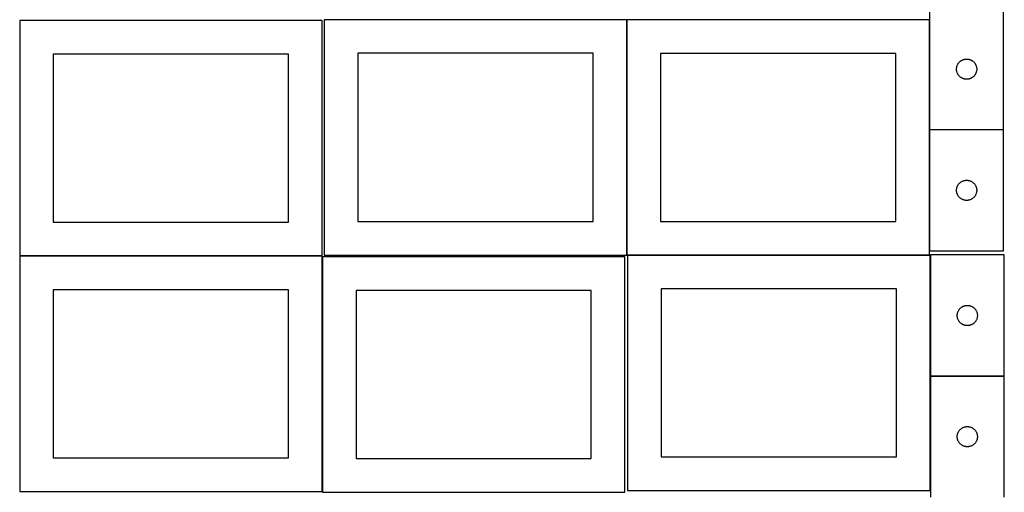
# Model space of a CAD drawing. Header units: millimetres. Extents: x 7 to 1491, y 7 to 2993.
# Tile 3 of 13: x 7 to 1471, y 1410 to 2113. Entities that reach past the tile are written whole.
import ezdxf

# ---------------------------------------------------------------- set-up
doc = ezdxf.new("R2010")
doc.units = ezdxf.units.MM
doc.layers.add('COMMON', color=5, linetype='CONTINUOUS', true_color=0x0000ff)
doc.layers.add('CUT', color=7, linetype='CONTINUOUS', true_color=0x000000)

msp = doc.modelspace()

# ---------------------------------------------------------------- linework, layer by layer
at = {"layer": 'COMMON'}
for p, q in [((909.606608, 1762.823825), (909.606608, 2112.671848)), ((1322.281676, 2112.771849), (1022.281676, 2112.771849)), ((1469.929682, 1949.195957), (1359.929682, 1949.195957)), ((456.524735, 1761.399046), (6.524735, 1761.399046)), ((456.624736, 1411.299045), (456.624736, 1759.974327)), ((1359.706608, 1762.571848), (910.746353, 1762.571848)), ((1360.846353, 1762.471847), (1360.846353, 1582.87872)), ((1360.846353, 1582.678719), (1360.846353, 1412.471847)), ((1470.946354, 1582.77872), (1360.946354, 1582.77872))]:
    msp.add_line(p, q, dxfattribs=at)
at = {"layer": 'CUT'}
for p, q in [((1359.929682, 2129.295957), (1359.929682, 1949.295957)), ((1469.929682, 1949.295957), (1469.929682, 2129.295957)), ((456.524735, 2111.499046), (6.524735, 2111.499046)), ((6.524735, 2111.499046), (6.524735, 1761.499046)), ((456.524735, 1761.499046), (456.524735, 2111.499046)), ((909.506607, 2112.823825), (459.506607, 2112.823825)), ((459.506607, 2112.823825), (459.506607, 1762.823825)), ((909.506607, 1762.823825), (909.506607, 2112.823825)), ((1359.706608, 2112.671848), (909.706608, 2112.671848)), ((909.706608, 2112.671848), (909.706608, 1762.671848)), ((1359.706608, 1762.671848), (1359.706608, 2112.671848)), ((406.524735, 2061.499046), (56.524735, 2061.499046)), ((56.524735, 2061.499046), (56.524735, 1811.499046)), ((406.524735, 1811.499046), (406.524735, 2061.499046)), ((859.506607, 2062.823825), (509.506607, 2062.823825)), ((509.506607, 2062.823825), (509.506607, 1812.823825)), ((859.506607, 1812.823825), (859.506607, 2062.823825)), ((1309.706608, 2062.671848), (959.706608, 2062.671848)), ((959.706608, 2062.671848), (959.706608, 1812.671848)), ((1309.706608, 1812.671848), (1309.706608, 2062.671848)), ((1404.46052, 2050.038239), (1405.0274, 2050.562936)), ((1405.0274, 2050.562936), (1405.62054, 2051.057754)), ((1405.62054, 2051.057754), (1406.238365, 2051.521382)), ((1406.238365, 2051.521382), (1406.879239, 2051.95259)), ((1406.879239, 2051.95259), (1407.541461, 2052.350235)), ((1407.541461, 2052.350235), (1408.223275, 2052.713263)), ((1408.223275, 2052.713263), (1408.922873, 2053.04071)), ((1408.922873, 2053.04071), (1409.638401, 2053.331709)), ((1409.638401, 2053.331709), (1410.367959, 2053.585487)), ((1410.367959, 2053.585487), (1411.109615, 2053.801373)), ((1411.109615, 2053.801373), (1411.861401, 2053.978792)), ((1411.861401, 2053.978792), (1412.621323, 2054.117275)), ((1412.621323, 2054.117275), (1413.387367, 2054.216455)), ((1413.387367, 2054.216455), (1414.157501, 2054.276068)), ((1414.157501, 2054.276068), (1414.929682, 2054.295957)), ((1414.929682, 2054.295957), (1415.701863, 2054.276068)), ((1415.701863, 2054.276068), (1416.471997, 2054.216455)), ((1416.471997, 2054.216455), (1417.238041, 2054.117275)), ((1417.238041, 2054.117275), (1417.997963, 2053.978792)), ((1417.997963, 2053.978792), (1418.749749, 2053.801373)), ((1418.749749, 2053.801373), (1419.491404, 2053.585487)), ((1419.491404, 2053.585487), (1420.220963, 2053.331709)), ((1420.220963, 2053.331709), (1420.936491, 2053.04071)), ((1420.936491, 2053.04071), (1421.636089, 2052.713263)), ((1421.636089, 2052.713263), (1422.317903, 2052.350235)), ((1422.317903, 2052.350235), (1422.980125, 2051.95259)), ((1422.980125, 2051.95259), (1423.620998, 2051.521382)), ((1423.620998, 2051.521382), (1424.238824, 2051.057754)), ((1424.238824, 2051.057754), (1424.831964, 2050.562936)), ((1424.831964, 2050.562936), (1425.398844, 2050.038239)), ((1399.934655, 2039.682175), (1399.974419, 2040.453589)), ((1399.934655, 2038.909738), (1399.934655, 2039.682175)), ((1399.974419, 2038.138325), (1399.934655, 2038.909738)), ((1399.974419, 2040.453589), (1400.053842, 2041.221932)), ((1400.053842, 2037.369981), (1399.974419, 2038.138325)), ((1400.053842, 2041.221932), (1400.172713, 2041.985168)), ((1400.172713, 2036.606745), (1400.053842, 2037.369981)), ((1400.172713, 2041.985168), (1400.330716, 2042.741273)), ((1400.330716, 2035.850641), (1400.172713, 2036.606745)), ((1400.330716, 2042.741273), (1400.527434, 2043.488241)), ((1400.527434, 2035.103672), (1400.330716, 2035.850641)), ((1400.527434, 2043.488241), (1400.762343, 2044.224092)), ((1400.762343, 2044.224092), (1401.034822, 2044.946875)), ((1401.034822, 2044.946875), (1401.344148, 2045.654673)), ((1401.344148, 2045.654673), (1401.6895, 2046.345608)), ((1401.6895, 2046.345608), (1402.069962, 2047.017849)), ((1402.069962, 2047.017849), (1402.484527, 2047.669612)), ((1402.484527, 2047.669612), (1402.932093, 2048.299171)), ((1402.932093, 2048.299171), (1403.411475, 2048.904854)), ((1403.411475, 2048.904854), (1403.921401, 2049.485057)), ((1403.921401, 2049.485057), (1404.46052, 2050.038239)), ((1425.398844, 2050.038239), (1425.937962, 2049.485057)), ((1425.937962, 2049.485057), (1426.447889, 2048.904854)), ((1426.447889, 2048.904854), (1426.927271, 2048.299171)), ((1426.927271, 2048.299171), (1427.374837, 2047.669612)), ((1427.374837, 2047.669612), (1427.789401, 2047.017849)), ((1427.789401, 2047.017849), (1428.169864, 2046.345608)), ((1428.169864, 2046.345608), (1428.515216, 2045.654673)), ((1428.515216, 2045.654673), (1428.824541, 2044.946875)), ((1428.824541, 2044.946875), (1429.09702, 2044.224092)), ((1429.09702, 2044.224092), (1429.33193, 2043.488241)), ((1429.33193, 2043.488241), (1429.528648, 2042.741273)), ((1429.528648, 2035.850641), (1429.33193, 2035.103672)), ((1429.528648, 2042.741273), (1429.686651, 2041.985168)), ((1429.686651, 2036.606745), (1429.528648, 2035.850641)), ((1429.686651, 2041.985168), (1429.805522, 2041.221932)), ((1429.805522, 2037.369981), (1429.686651, 2036.606745)), ((1429.805522, 2041.221932), (1429.884945, 2040.453589)), ((1429.884945, 2038.138325), (1429.805522, 2037.369981)), ((1429.884945, 2040.453589), (1429.924709, 2039.682175)), ((1429.924709, 2038.909738), (1429.884945, 2038.138325)), ((1429.924709, 2039.682175), (1429.924709, 2038.909738)), ((1400.762343, 2034.367821), (1400.527434, 2035.103672)), ((1401.034822, 2033.645038), (1400.762343, 2034.367821)), ((1401.344148, 2032.937241), (1401.034822, 2033.645038)), ((1401.6895, 2032.246306), (1401.344148, 2032.937241)), ((1402.069962, 2031.574065), (1401.6895, 2032.246306)), ((1402.484527, 2030.922301), (1402.069962, 2031.574065)), ((1402.932093, 2030.292742), (1402.484527, 2030.922301)), ((1403.411475, 2029.687059), (1402.932093, 2030.292742)), ((1403.921401, 2029.106857), (1403.411475, 2029.687059)), ((1404.46052, 2028.553674), (1403.921401, 2029.106857)), ((1405.0274, 2028.028978), (1404.46052, 2028.553674)), ((1405.62054, 2027.53416), (1405.0274, 2028.028978)), ((1406.238365, 2027.070532), (1405.62054, 2027.53416)), ((1406.879239, 2026.639323), (1406.238365, 2027.070532)), ((1407.541461, 2026.241678), (1406.879239, 2026.639323)), ((1408.223275, 2025.87865), (1407.541461, 2026.241678)), ((1408.922873, 2025.551203), (1408.223275, 2025.87865)), ((1409.638401, 2025.260204), (1408.922873, 2025.551203)), ((1410.367959, 2025.006426), (1409.638401, 2025.260204)), ((1411.109615, 2024.790541), (1410.367959, 2025.006426)), ((1411.861401, 2024.613121), (1411.109615, 2024.790541)), ((1412.621323, 2024.474638), (1411.861401, 2024.613121)), ((1413.387367, 2024.375459), (1412.621323, 2024.474638)), ((1414.157501, 2024.315845), (1413.387367, 2024.375459)), ((1414.929682, 2024.295957), (1414.157501, 2024.315845)), ((1415.701863, 2024.315845), (1414.929682, 2024.295957)), ((1416.471997, 2024.375459), (1415.701863, 2024.315845)), ((1417.238041, 2024.474638), (1416.471997, 2024.375459)), ((1417.997963, 2024.613121), (1417.238041, 2024.474638)), ((1418.749749, 2024.790541), (1417.997963, 2024.613121)), ((1419.491404, 2025.006426), (1418.749749, 2024.790541)), ((1420.220963, 2025.260204), (1419.491404, 2025.006426)), ((1420.936491, 2025.551203), (1420.220963, 2025.260204)), ((1421.636089, 2025.87865), (1420.936491, 2025.551203)), ((1422.317903, 2026.241678), (1421.636089, 2025.87865)), ((1422.980125, 2026.639323), (1422.317903, 2026.241678)), ((1423.620998, 2027.070532), (1422.980125, 2026.639323)), ((1424.238824, 2027.53416), (1423.620998, 2027.070532)), ((1424.831964, 2028.028978), (1424.238824, 2027.53416)), ((1425.398844, 2028.553674), (1424.831964, 2028.028978)), ((1425.937962, 2029.106857), (1425.398844, 2028.553674)), ((1426.447889, 2029.687059), (1425.937962, 2029.106857)), ((1426.927271, 2030.292742), (1426.447889, 2029.687059)), ((1427.374837, 2030.922301), (1426.927271, 2030.292742)), ((1427.789401, 2031.574065), (1427.374837, 2030.922301)), ((1428.169864, 2032.246306), (1427.789401, 2031.574065)), ((1428.515216, 2032.937241), (1428.169864, 2032.246306)), ((1428.824541, 2033.645038), (1428.515216, 2032.937241)), ((1429.09702, 2034.367821), (1428.824541, 2033.645038)), ((1429.33193, 2035.103672), (1429.09702, 2034.367821)), ((1359.929682, 1949.295957), (1469.929682, 1949.295957)), ((1359.929682, 1949.095956), (1359.929682, 1769.095956)), ((1469.929682, 1949.095956), (1359.929682, 1949.095956)), ((1469.929682, 1769.095956), (1469.929682, 1949.095956)), ((1399.934655, 1859.482174), (1399.974419, 1860.253588)), ((1399.974419, 1860.253588), (1400.053842, 1861.021931)), ((1400.053842, 1861.021931), (1400.172713, 1861.785167)), ((1400.172713, 1861.785167), (1400.330716, 1862.541272)), ((1400.330716, 1862.541272), (1400.527434, 1863.28824)), ((1400.527434, 1863.28824), (1400.762343, 1864.024091)), ((1400.762343, 1864.024091), (1401.034822, 1864.746874)), ((1401.034822, 1864.746874), (1401.344148, 1865.454672)), ((1401.344148, 1865.454672), (1401.6895, 1866.145607)), ((1401.6895, 1866.145607), (1402.069962, 1866.817848)), ((1402.069962, 1866.817848), (1402.484527, 1867.469611)), ((1402.484527, 1867.469611), (1402.932093, 1868.09917)), ((1402.932093, 1868.09917), (1403.411475, 1868.704853)), ((1403.411475, 1868.704853), (1403.921401, 1869.285056)), ((1403.921401, 1869.285056), (1404.46052, 1869.838238)), ((1404.46052, 1869.838238), (1405.0274, 1870.362935)), ((1405.0274, 1870.362935), (1405.62054, 1870.857753)), ((1405.62054, 1870.857753), (1406.238365, 1871.321381)), ((1406.238365, 1871.321381), (1406.879239, 1871.752589)), ((1406.879239, 1871.752589), (1407.541461, 1872.150234)), ((1407.541461, 1872.150234), (1408.223275, 1872.513262)), ((1408.223275, 1872.513262), (1408.922873, 1872.840709)), ((1408.922873, 1872.840709), (1409.638401, 1873.131708)), ((1409.638401, 1873.131708), (1410.367959, 1873.385486)), ((1410.367959, 1873.385486), (1411.109615, 1873.601372)), ((1411.109615, 1873.601372), (1411.861401, 1873.778791)), ((1411.861401, 1873.778791), (1412.621323, 1873.917274)), ((1412.621323, 1873.917274), (1413.387367, 1874.016454)), ((1413.387367, 1874.016454), (1414.157501, 1874.076067)), ((1414.157501, 1874.076067), (1414.929682, 1874.095956)), ((1414.929682, 1874.095956), (1415.701863, 1874.076067)), ((1415.701863, 1874.076067), (1416.471997, 1874.016454)), ((1416.471997, 1874.016454), (1417.238041, 1873.917274)), ((1417.238041, 1873.917274), (1417.997963, 1873.778791)), ((1417.997963, 1873.778791), (1418.749749, 1873.601372)), ((1418.749749, 1873.601372), (1419.491404, 1873.385486)), ((1419.491404, 1873.385486), (1420.220963, 1873.131708)), ((1420.220963, 1873.131708), (1420.936491, 1872.840709)), ((1420.936491, 1872.840709), (1421.636089, 1872.513262)), ((1421.636089, 1872.513262), (1422.317903, 1872.150234)), ((1422.317903, 1872.150234), (1422.980125, 1871.752589)), ((1422.980125, 1871.752589), (1423.620998, 1871.321381)), ((1423.620998, 1871.321381), (1424.238824, 1870.857753)), ((1424.238824, 1870.857753), (1424.831964, 1870.362935)), ((1424.831964, 1870.362935), (1425.398844, 1869.838238)), ((1425.398844, 1869.838238), (1425.937962, 1869.285056)), ((1425.937962, 1869.285056), (1426.447889, 1868.704853)), ((1426.447889, 1868.704853), (1426.927271, 1868.09917)), ((1426.927271, 1868.09917), (1427.374837, 1867.469611)), ((1427.374837, 1867.469611), (1427.789401, 1866.817848)), ((1427.789401, 1866.817848), (1428.169864, 1866.145607)), ((1428.169864, 1866.145607), (1428.515216, 1865.454672)), ((1428.515216, 1865.454672), (1428.824541, 1864.746874)), ((1428.824541, 1864.746874), (1429.09702, 1864.024091)), ((1429.09702, 1864.024091), (1429.33193, 1863.28824)), ((1429.33193, 1863.28824), (1429.528648, 1862.541272)), ((1429.528648, 1862.541272), (1429.686651, 1861.785167)), ((1429.686651, 1861.785167), (1429.805522, 1861.021931)), ((1429.805522, 1861.021931), (1429.884945, 1860.253588)), ((1429.884945, 1860.253588), (1429.924709, 1859.482174)), ((1399.934655, 1858.709737), (1399.934655, 1859.482174)), ((1399.974419, 1857.938324), (1399.934655, 1858.709737)), ((1400.053842, 1857.16998), (1399.974419, 1857.938324)), ((1400.172713, 1856.406744), (1400.053842, 1857.16998)), ((1400.330716, 1855.65064), (1400.172713, 1856.406744)), ((1400.527434, 1854.903671), (1400.330716, 1855.65064)), ((1400.762343, 1854.16782), (1400.527434, 1854.903671)), ((1401.034822, 1853.445037), (1400.762343, 1854.16782)), ((1401.344148, 1852.73724), (1401.034822, 1853.445037)), ((1401.6895, 1852.046305), (1401.344148, 1852.73724)), ((1402.069962, 1851.374064), (1401.6895, 1852.046305)), ((1402.484527, 1850.7223), (1402.069962, 1851.374064)), ((1402.932093, 1850.092741), (1402.484527, 1850.7223)), ((1403.411475, 1849.487058), (1402.932093, 1850.092741)), ((1403.921401, 1848.906856), (1403.411475, 1849.487058)), ((1404.46052, 1848.353673), (1403.921401, 1848.906856)), ((1405.0274, 1847.828977), (1404.46052, 1848.353673)), ((1405.62054, 1847.334159), (1405.0274, 1847.828977)), ((1406.238365, 1846.870531), (1405.62054, 1847.334159)), ((1406.879239, 1846.439322), (1406.238365, 1846.870531)), ((1407.541461, 1846.041677), (1406.879239, 1846.439322)), ((1408.223275, 1845.678649), (1407.541461, 1846.041677)), ((1408.922873, 1845.351202), (1408.223275, 1845.678649)), ((1409.638401, 1845.060203), (1408.922873, 1845.351202)), ((1420.936491, 1845.351202), (1420.220963, 1845.060203)), ((1421.636089, 1845.678649), (1420.936491, 1845.351202)), ((1422.317903, 1846.041677), (1421.636089, 1845.678649)), ((1422.980125, 1846.439322), (1422.317903, 1846.041677)), ((1423.620998, 1846.870531), (1422.980125, 1846.439322)), ((1424.238824, 1847.334159), (1423.620998, 1846.870531)), ((1424.831964, 1847.828977), (1424.238824, 1847.334159)), ((1425.398844, 1848.353673), (1424.831964, 1847.828977)), ((1425.937962, 1848.906856), (1425.398844, 1848.353673)), ((1426.447889, 1849.487058), (1425.937962, 1848.906856)), ((1426.927271, 1850.092741), (1426.447889, 1849.487058)), ((1427.374837, 1850.7223), (1426.927271, 1850.092741)), ((1427.789401, 1851.374064), (1427.374837, 1850.7223)), ((1428.169864, 1852.046305), (1427.789401, 1851.374064)), ((1428.515216, 1852.73724), (1428.169864, 1852.046305)), ((1428.824541, 1853.445037), (1428.515216, 1852.73724)), ((1429.09702, 1854.16782), (1428.824541, 1853.445037)), ((1429.33193, 1854.903671), (1429.09702, 1854.16782)), ((1429.528648, 1855.65064), (1429.33193, 1854.903671)), ((1429.686651, 1856.406744), (1429.528648, 1855.65064)), ((1429.805522, 1857.16998), (1429.686651, 1856.406744)), ((1429.884945, 1857.938324), (1429.805522, 1857.16998)), ((1429.924709, 1858.709737), (1429.884945, 1857.938324)), ((1429.924709, 1859.482174), (1429.924709, 1858.709737)), ((1410.367959, 1844.806425), (1409.638401, 1845.060203)), ((1411.109615, 1844.59054), (1410.367959, 1844.806425)), ((1411.861401, 1844.41312), (1411.109615, 1844.59054)), ((1412.621323, 1844.274637), (1411.861401, 1844.41312)), ((1413.387367, 1844.175458), (1412.621323, 1844.274637)), ((1414.157501, 1844.115844), (1413.387367, 1844.175458)), ((1414.929682, 1844.095956), (1414.157501, 1844.115844)), ((1415.701863, 1844.115844), (1414.929682, 1844.095956)), ((1416.471997, 1844.175458), (1415.701863, 1844.115844)), ((1417.238041, 1844.274637), (1416.471997, 1844.175458)), ((1417.997963, 1844.41312), (1417.238041, 1844.274637)), ((1418.749749, 1844.59054), (1417.997963, 1844.41312)), ((1419.491404, 1844.806425), (1418.749749, 1844.59054)), ((1420.220963, 1845.060203), (1419.491404, 1844.806425)), ((56.524735, 1811.499046), (406.524735, 1811.499046)), ((509.506607, 1812.823825), (859.506607, 1812.823825)), ((959.706608, 1812.671848), (1309.706608, 1812.671848)), ((6.524735, 1761.499046), (456.524735, 1761.499046)), ((456.524735, 1761.299045), (6.524735, 1761.299045)), ((6.524735, 1761.299045), (6.524735, 1411.299045)), ((456.524735, 1411.299045), (456.524735, 1761.299045)), ((906.724736, 1759.974327), (456.724736, 1759.974327)), ((456.724736, 1759.974327), (456.724736, 1409.974327)), ((459.506607, 1762.823825), (909.506607, 1762.823825)), ((906.724736, 1409.974327), (906.724736, 1759.974327)), ((909.706608, 1762.671848), (1359.706608, 1762.671848)), ((1360.746353, 1762.471847), (910.746353, 1762.471847)), ((910.746353, 1762.471847), (910.746353, 1412.471847)), ((1359.929682, 1769.095956), (1469.929682, 1769.095956)), ((1360.746353, 1412.471847), (1360.746353, 1762.471847)), ((1360.946354, 1762.87872), (1360.946354, 1582.87872)), ((1470.946354, 1762.87872), (1360.946354, 1762.87872)), ((1470.946354, 1582.87872), (1470.946354, 1762.87872)), ((406.524735, 1711.299045), (56.524735, 1711.299045)), ((56.524735, 1711.299045), (56.524735, 1461.299045)), ((406.524735, 1461.299045), (406.524735, 1711.299045)), ((856.724736, 1709.974327), (506.724736, 1709.974327)), ((506.724736, 1709.974327), (506.724736, 1459.974327)), ((856.724736, 1459.974327), (856.724736, 1709.974327)), ((1310.746353, 1712.471847), (960.746353, 1712.471847)), ((960.746353, 1712.471847), (960.746353, 1462.471847)), ((1310.746353, 1462.471847), (1310.746353, 1712.471847)), ((1405.477192, 1683.621003), (1406.044072, 1684.145699)), ((1406.044072, 1684.145699), (1406.637212, 1684.640517)), ((1406.637212, 1684.640517), (1407.255038, 1685.104145)), ((1407.255038, 1685.104145), (1407.895911, 1685.535354)), ((1407.895911, 1685.535354), (1408.558133, 1685.932999)), ((1408.558133, 1685.932999), (1409.239947, 1686.296027)), ((1409.239947, 1686.296027), (1409.939546, 1686.623474)), ((1409.939546, 1686.623474), (1410.655073, 1686.914473)), ((1410.655073, 1686.914473), (1411.384632, 1687.168251)), ((1411.384632, 1687.168251), (1412.126287, 1687.384136)), ((1412.126287, 1687.384136), (1412.878073, 1687.561556)), ((1412.878073, 1687.561556), (1413.637996, 1687.700039)), ((1413.637996, 1687.700039), (1414.404039, 1687.799218)), ((1414.404039, 1687.799218), (1415.174173, 1687.858832)), ((1415.174173, 1687.858832), (1415.946354, 1687.87872)), ((1415.946354, 1687.87872), (1416.718536, 1687.858832)), ((1416.718536, 1687.858832), (1417.488669, 1687.799218)), ((1417.488669, 1687.799218), (1418.254713, 1687.700039)), ((1418.254713, 1687.700039), (1419.014635, 1687.561556)), ((1419.014635, 1687.561556), (1419.766421, 1687.384136)), ((1419.766421, 1687.384136), (1420.508077, 1687.168251)), ((1420.508077, 1687.168251), (1421.237636, 1686.914473)), ((1421.237636, 1686.914473), (1421.953163, 1686.623474)), ((1421.953163, 1686.623474), (1422.652761, 1686.296027)), ((1422.652761, 1686.296027), (1423.334575, 1685.932999)), ((1423.334575, 1685.932999), (1423.996797, 1685.535354)), ((1423.996797, 1685.535354), (1424.637671, 1685.104145)), ((1424.637671, 1685.104145), (1425.255496, 1684.640517)), ((1425.255496, 1684.640517), (1425.848636, 1684.145699)), ((1425.848636, 1684.145699), (1426.415517, 1683.621003)), ((1400.951327, 1673.264939), (1400.991091, 1674.036352)), ((1400.951327, 1672.492502), (1400.951327, 1673.264939)), ((1400.991091, 1671.721088), (1400.951327, 1672.492502)), ((1400.991091, 1674.036352), (1401.070514, 1674.804696)), ((1401.070514, 1670.952745), (1400.991091, 1671.721088)), ((1401.070514, 1674.804696), (1401.189385, 1675.567932)), ((1401.189385, 1670.189509), (1401.070514, 1670.952745)), ((1401.189385, 1675.567932), (1401.347389, 1676.324036)), ((1401.347389, 1669.433404), (1401.189385, 1670.189509)), ((1401.347389, 1676.324036), (1401.544106, 1677.071005)), ((1401.544106, 1677.071005), (1401.779016, 1677.806856)), ((1401.779016, 1677.806856), (1402.051495, 1678.529639)), ((1402.051495, 1678.529639), (1402.36082, 1679.237436)), ((1402.36082, 1679.237436), (1402.706172, 1679.928371)), ((1402.706172, 1679.928371), (1403.086635, 1680.600612)), ((1403.086635, 1680.600612), (1403.501199, 1681.252376)), ((1403.501199, 1681.252376), (1403.948766, 1681.881935)), ((1403.948766, 1681.881935), (1404.428148, 1682.487618)), ((1404.428148, 1682.487618), (1404.938074, 1683.06782)), ((1404.938074, 1683.06782), (1405.477192, 1683.621003)), ((1426.415517, 1683.621003), (1426.954635, 1683.06782)), ((1426.954635, 1683.06782), (1427.464561, 1682.487618)), ((1427.464561, 1682.487618), (1427.943943, 1681.881935)), ((1427.943943, 1681.881935), (1428.391509, 1681.252376)), ((1428.391509, 1681.252376), (1428.806074, 1680.600612)), ((1428.806074, 1680.600612), (1429.186536, 1679.928371)), ((1429.186536, 1679.928371), (1429.531888, 1679.237436)), ((1429.531888, 1679.237436), (1429.841214, 1678.529639)), ((1429.841214, 1678.529639), (1430.113693, 1677.806856)), ((1430.113693, 1677.806856), (1430.348602, 1677.071005)), ((1430.348602, 1677.071005), (1430.54532, 1676.324036)), ((1430.54532, 1676.324036), (1430.703324, 1675.567932)), ((1430.703324, 1670.189509), (1430.54532, 1669.433404)), ((1430.703324, 1675.567932), (1430.822194, 1674.804696)), ((1430.822194, 1670.952745), (1430.703324, 1670.189509)), ((1430.822194, 1674.804696), (1430.901617, 1674.036352)), ((1430.901617, 1671.721088), (1430.822194, 1670.952745)), ((1430.901617, 1674.036352), (1430.941381, 1673.264939)), ((1430.941381, 1672.492502), (1430.901617, 1671.721088)), ((1430.941381, 1673.264939), (1430.941381, 1672.492502)), ((1401.544106, 1668.686436), (1401.347389, 1669.433404)), ((1401.779016, 1667.950585), (1401.544106, 1668.686436)), ((1402.051495, 1667.227802), (1401.779016, 1667.950585)), ((1402.36082, 1666.520004), (1402.051495, 1667.227802)), ((1402.706172, 1665.829069), (1402.36082, 1666.520004)), ((1403.086635, 1665.156828), (1402.706172, 1665.829069)), ((1403.501199, 1664.505064), (1403.086635, 1665.156828)), ((1403.948766, 1663.875506), (1403.501199, 1664.505064)), ((1404.428148, 1663.269823), (1403.948766, 1663.875506)), ((1404.938074, 1662.68962), (1404.428148, 1663.269823)), ((1405.477192, 1662.136437), (1404.938074, 1662.68962)), ((1406.044072, 1661.611741), (1405.477192, 1662.136437)), ((1406.637212, 1661.116923), (1406.044072, 1661.611741)), ((1407.255038, 1660.653295), (1406.637212, 1661.116923)), ((1407.895911, 1660.222087), (1407.255038, 1660.653295)), ((1408.558133, 1659.824442), (1407.895911, 1660.222087)), ((1409.239947, 1659.461414), (1408.558133, 1659.824442)), ((1409.939546, 1659.133967), (1409.239947, 1659.461414)), ((1410.655073, 1658.842968), (1409.939546, 1659.133967)), ((1411.384632, 1658.58919), (1410.655073, 1658.842968)), ((1412.126287, 1658.373304), (1411.384632, 1658.58919)), ((1412.878073, 1658.195885), (1412.126287, 1658.373304)), ((1413.637996, 1658.057402), (1412.878073, 1658.195885)), ((1414.404039, 1657.958222), (1413.637996, 1658.057402)), ((1415.174173, 1657.898609), (1414.404039, 1657.958222)), ((1415.946354, 1657.87872), (1415.174173, 1657.898609)), ((1416.718536, 1657.898609), (1415.946354, 1657.87872)), ((1417.488669, 1657.958222), (1416.718536, 1657.898609)), ((1418.254713, 1658.057402), (1417.488669, 1657.958222)), ((1419.014635, 1658.195885), (1418.254713, 1658.057402)), ((1419.766421, 1658.373304), (1419.014635, 1658.195885)), ((1420.508077, 1658.58919), (1419.766421, 1658.373304)), ((1421.237636, 1658.842968), (1420.508077, 1658.58919)), ((1421.953163, 1659.133967), (1421.237636, 1658.842968)), ((1422.652761, 1659.461414), (1421.953163, 1659.133967)), ((1423.334575, 1659.824442), (1422.652761, 1659.461414)), ((1423.996797, 1660.222087), (1423.334575, 1659.824442)), ((1424.637671, 1660.653295), (1423.996797, 1660.222087)), ((1425.255496, 1661.116923), (1424.637671, 1660.653295)), ((1425.848636, 1661.611741), (1425.255496, 1661.116923)), ((1426.415517, 1662.136437), (1425.848636, 1661.611741)), ((1426.954635, 1662.68962), (1426.415517, 1662.136437)), ((1427.464561, 1663.269823), (1426.954635, 1662.68962)), ((1427.943943, 1663.875506), (1427.464561, 1663.269823)), ((1428.391509, 1664.505064), (1427.943943, 1663.875506)), ((1428.806074, 1665.156828), (1428.391509, 1664.505064)), ((1429.186536, 1665.829069), (1428.806074, 1665.156828)), ((1429.531888, 1666.520004), (1429.186536, 1665.829069)), ((1429.841214, 1667.227802), (1429.531888, 1666.520004)), ((1430.113693, 1667.950585), (1429.841214, 1667.227802)), ((1430.348602, 1668.686436), (1430.113693, 1667.950585)), ((1430.54532, 1669.433404), (1430.348602, 1668.686436)), ((1360.946354, 1582.87872), (1470.946354, 1582.87872)), ((1360.946354, 1582.678719), (1360.946354, 1402.678719)), ((1470.946354, 1582.678719), (1360.946354, 1582.678719)), ((1470.946354, 1402.678719), (1470.946354, 1582.678719)), ((1400.951327, 1493.064938), (1400.991091, 1493.836351)), ((1400.991091, 1493.836351), (1401.070514, 1494.604695)), ((1401.070514, 1494.604695), (1401.189385, 1495.367931)), ((1401.189385, 1495.367931), (1401.347389, 1496.124035)), ((1401.347389, 1496.124035), (1401.544106, 1496.871004)), ((1401.544106, 1496.871004), (1401.779016, 1497.606855)), ((1401.779016, 1497.606855), (1402.051495, 1498.329638)), ((1402.051495, 1498.329638), (1402.36082, 1499.037435)), ((1402.36082, 1499.037435), (1402.706172, 1499.72837)), ((1402.706172, 1499.72837), (1403.086635, 1500.400611)), ((1403.086635, 1500.400611), (1403.501199, 1501.052375)), ((1403.501199, 1501.052375), (1403.948766, 1501.681934)), ((1403.948766, 1501.681934), (1404.428148, 1502.287617)), ((1404.428148, 1502.287617), (1404.938074, 1502.867819)), ((1404.938074, 1502.867819), (1405.477192, 1503.421002)), ((1405.477192, 1503.421002), (1406.044072, 1503.945698)), ((1406.044072, 1503.945698), (1406.637212, 1504.440516)), ((1406.637212, 1504.440516), (1407.255038, 1504.904144)), ((1407.255038, 1504.904144), (1407.895911, 1505.335353)), ((1407.895911, 1505.335353), (1408.558133, 1505.732998)), ((1408.558133, 1505.732998), (1409.239947, 1506.096026)), ((1409.239947, 1506.096026), (1409.939546, 1506.423473)), ((1409.939546, 1506.423473), (1410.655073, 1506.714472)), ((1410.655073, 1506.714472), (1411.384632, 1506.96825)), ((1411.384632, 1506.96825), (1412.126287, 1507.184135)), ((1412.126287, 1507.184135), (1412.878073, 1507.361555)), ((1412.878073, 1507.361555), (1413.637996, 1507.500038)), ((1413.637996, 1507.500038), (1414.404039, 1507.599217)), ((1414.404039, 1507.599217), (1415.174173, 1507.658831)), ((1415.174173, 1507.658831), (1415.946354, 1507.678719)), ((1415.946354, 1507.678719), (1416.718536, 1507.658831)), ((1416.718536, 1507.658831), (1417.488669, 1507.599217)), ((1417.488669, 1507.599217), (1418.254713, 1507.500038)), ((1418.254713, 1507.500038), (1419.014635, 1507.361555)), ((1419.014635, 1507.361555), (1419.766421, 1507.184135)), ((1419.766421, 1507.184135), (1420.508077, 1506.96825)), ((1420.508077, 1506.96825), (1421.237636, 1506.714472)), ((1421.237636, 1506.714472), (1421.953163, 1506.423473)), ((1421.953163, 1506.423473), (1422.652761, 1506.096026)), ((1422.652761, 1506.096026), (1423.334575, 1505.732998)), ((1423.334575, 1505.732998), (1423.996797, 1505.335353)), ((1423.996797, 1505.335353), (1424.637671, 1504.904144)), ((1424.637671, 1504.904144), (1425.255496, 1504.440516)), ((1425.255496, 1504.440516), (1425.848636, 1503.945698)), ((1425.848636, 1503.945698), (1426.415517, 1503.421002)), ((1426.415517, 1503.421002), (1426.954635, 1502.867819)), ((1426.954635, 1502.867819), (1427.464561, 1502.287617)), ((1427.464561, 1502.287617), (1427.943943, 1501.681934)), ((1427.943943, 1501.681934), (1428.391509, 1501.052375)), ((1428.391509, 1501.052375), (1428.806074, 1500.400611)), ((1428.806074, 1500.400611), (1429.186536, 1499.72837)), ((1429.186536, 1499.72837), (1429.531888, 1499.037435)), ((1429.531888, 1499.037435), (1429.841214, 1498.329638)), ((1429.841214, 1498.329638), (1430.113693, 1497.606855)), ((1430.113693, 1497.606855), (1430.348602, 1496.871004)), ((1430.348602, 1496.871004), (1430.54532, 1496.124035)), ((1430.54532, 1496.124035), (1430.703324, 1495.367931)), ((1430.703324, 1495.367931), (1430.822194, 1494.604695)), ((1430.822194, 1494.604695), (1430.901617, 1493.836351)), ((1430.901617, 1493.836351), (1430.941381, 1493.064938)), ((1400.951327, 1492.292501), (1400.951327, 1493.064938)), ((1400.991091, 1491.521087), (1400.951327, 1492.292501)), ((1401.070514, 1490.752744), (1400.991091, 1491.521087)), ((1401.189385, 1489.989508), (1401.070514, 1490.752744)), ((1401.347389, 1489.233403), (1401.189385, 1489.989508)), ((1401.544106, 1488.486435), (1401.347389, 1489.233403)), ((1401.779016, 1487.750584), (1401.544106, 1488.486435)), ((1402.051495, 1487.027801), (1401.779016, 1487.750584)), ((1402.36082, 1486.320003), (1402.051495, 1487.027801)), ((1402.706172, 1485.629068), (1402.36082, 1486.320003)), ((1403.086635, 1484.956827), (1402.706172, 1485.629068)), ((1403.501199, 1484.305063), (1403.086635, 1484.956827)), ((1403.948766, 1483.675505), (1403.501199, 1484.305063)), ((1404.428148, 1483.069822), (1403.948766, 1483.675505)), ((1404.938074, 1482.489619), (1404.428148, 1483.069822)), ((1405.477192, 1481.936436), (1404.938074, 1482.489619)), ((1406.044072, 1481.41174), (1405.477192, 1481.936436)), ((1406.637212, 1480.916922), (1406.044072, 1481.41174)), ((1407.255038, 1480.453294), (1406.637212, 1480.916922)), ((1407.895911, 1480.022086), (1407.255038, 1480.453294)), ((1408.558133, 1479.624441), (1407.895911, 1480.022086)), ((1409.239947, 1479.261413), (1408.558133, 1479.624441)), ((1409.939546, 1478.933966), (1409.239947, 1479.261413)), ((1422.652761, 1479.261413), (1421.953163, 1478.933966)), ((1423.334575, 1479.624441), (1422.652761, 1479.261413)), ((1423.996797, 1480.022086), (1423.334575, 1479.624441)), ((1424.637671, 1480.453294), (1423.996797, 1480.022086)), ((1425.255496, 1480.916922), (1424.637671, 1480.453294)), ((1425.848636, 1481.41174), (1425.255496, 1480.916922)), ((1426.415517, 1481.936436), (1425.848636, 1481.41174)), ((1426.954635, 1482.489619), (1426.415517, 1481.936436)), ((1427.464561, 1483.069822), (1426.954635, 1482.489619)), ((1427.943943, 1483.675505), (1427.464561, 1483.069822)), ((1428.391509, 1484.305063), (1427.943943, 1483.675505)), ((1428.806074, 1484.956827), (1428.391509, 1484.305063)), ((1429.186536, 1485.629068), (1428.806074, 1484.956827)), ((1429.531888, 1486.320003), (1429.186536, 1485.629068)), ((1429.841214, 1487.027801), (1429.531888, 1486.320003)), ((1430.113693, 1487.750584), (1429.841214, 1487.027801)), ((1430.348602, 1488.486435), (1430.113693, 1487.750584)), ((1430.54532, 1489.233403), (1430.348602, 1488.486435)), ((1430.703324, 1489.989508), (1430.54532, 1489.233403)), ((1430.822194, 1490.752744), (1430.703324, 1489.989508)), ((1430.901617, 1491.521087), (1430.822194, 1490.752744)), ((1430.941381, 1492.292501), (1430.901617, 1491.521087)), ((1430.941381, 1493.064938), (1430.941381, 1492.292501)), ((1410.655073, 1478.642967), (1409.939546, 1478.933966)), ((1411.384632, 1478.389189), (1410.655073, 1478.642967)), ((1412.126287, 1478.173303), (1411.384632, 1478.389189)), ((1412.878073, 1477.995884), (1412.126287, 1478.173303)), ((1413.637996, 1477.857401), (1412.878073, 1477.995884)), ((1414.404039, 1477.758221), (1413.637996, 1477.857401)), ((1415.174173, 1477.698608), (1414.404039, 1477.758221)), ((1415.946354, 1477.678719), (1415.174173, 1477.698608)), ((1416.718536, 1477.698608), (1415.946354, 1477.678719)), ((1417.488669, 1477.758221), (1416.718536, 1477.698608)), ((1418.254713, 1477.857401), (1417.488669, 1477.758221)), ((1419.014635, 1477.995884), (1418.254713, 1477.857401)), ((1419.766421, 1478.173303), (1419.014635, 1477.995884)), ((1420.508077, 1478.389189), (1419.766421, 1478.173303)), ((1421.237636, 1478.642967), (1420.508077, 1478.389189)), ((1421.953163, 1478.933966), (1421.237636, 1478.642967)), ((56.524735, 1461.299045), (406.524735, 1461.299045)), ((506.724736, 1459.974327), (856.724736, 1459.974327)), ((960.746353, 1462.471847), (1310.746353, 1462.471847)), ((6.524735, 1411.299045), (456.524735, 1411.299045)), ((456.724736, 1409.974327), (906.724736, 1409.974327)), ((910.746353, 1412.471847), (1360.746353, 1412.471847))]:
    msp.add_line(p, q, dxfattribs=at)

doc.saveas('drawing.dxf')
